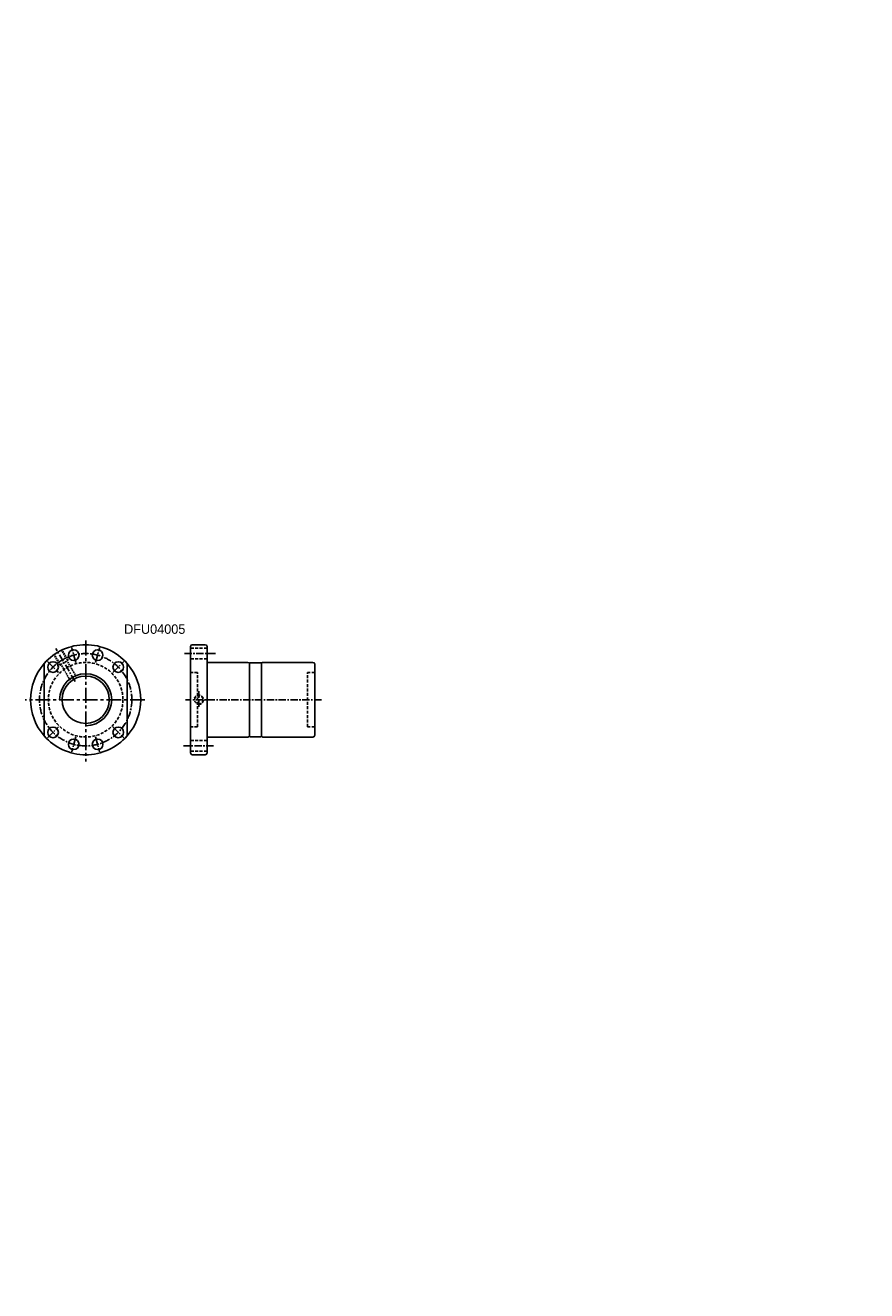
# Model space of a CAD drawing. Extents: x 45 to 756, y -359 to 710.
import ezdxf

# ---------------------------------------------------------------- set-up
doc = ezdxf.new("R2010")
doc.units = 0
doc.header["$MEASUREMENT"] = 0
doc.header["$PDMODE"] = 1
for name, pattern in [('CENTER', [2, 1.25, -0.25, 0.25, -0.25]), ('CL-5', [7.1, 5, -1, 0.1, -1]), ('DASHED', [0.75, 0.5, -0.25]), ('HIDDEN', [0.375, 0.25, -0.125])]:
    doc.linetypes.add(name, pattern=pattern)
for name, color, linetype in [('CHA', 2, 'CONTINUOUS'), ('CL', 1, 'CL-5'), ('DIM', 4, 'CONTINUOUS'), ('HID', 2, 'HIDDEN'), ('OUT', 3, 'CONTINUOUS')]:
    doc.layers.add(name, color=color, linetype=linetype)
doc.styles.add('DIM-7', font='SIMPLEX.shx', dxfattribs={"width": 0.7, "bigfont": 'chineset.shx'})

# ---------------------------------------------------------------- blocks, each defined once
blk = doc.blocks.new('salomechen')
at = {"layer": 'DIM', "color": 4, "insert": (137.9, 152.3), "char_height": 3, "attachment_point": 1, "style": 'DIM-7'}
blk.add_mtext('\\A1;', dxfattribs=at)

msp = doc.modelspace()

# ---------------------------------------------------------------- linework, layer by layer
at = {"layer": 'CL', "color": 7, "linetype": 'CENTER', "ltscale": 5}
for p, q in [((87.2, 155.7), (71, 183.5)), ((87.8, 171.7), (84.4, 184.2)), ((104.6, 171.7), (108, 184.2)), ((64, 172.5), (73.2, 163.3)), ((119.2, 163.3), (128.4, 172.5)), ((205.9, 179.3), (179.6, 179.3)), ((295.5, 140.3), (180.7, 140.3)), ((191.8, 134.4), (191.8, 147.6)), ((64, 108.1), (73.2, 117.3)), ((87.8, 108.9), (84.4, 96.3)), ((104.6, 108.9), (108, 96.3)), ((119.2, 117.3), (128.4, 108.1)), ((204.3, 101.3), (179, 101.3))]:
    msp.add_line(p, q, dxfattribs=at)
at = {"layer": 'CL', "color": 7, "linetype": 'CENTER', "ltscale": 10}
for p, q in [((96.2, 190.3), (96.2, 88.2)), ((146.2, 140.3), (45.2, 140.3))]:
    msp.add_line(p, q, dxfattribs=at)
at = {"layer": 'CL', "color": 7, "linetype": 'CENTER', "ltscale": 5}
msp.add_circle((96.2, 140.3), 39, dxfattribs=at)
at = {"layer": 'CL', "color": 0, "linetype": 'ByBlock'}
for p in [(756.3, 421.8), (127.8, 192.4)]:
    msp.add_point(p, dxfattribs=at)
at = {"layer": 'DIM', "color": 7}
msp.add_circle((96.2, 140.3), 20, dxfattribs=at)
msp.add_arc((96.2, 140.3), 22, 270, 180, dxfattribs=at)
at = {"layer": 'DIM'}
for p in [(308, 130.4), (110.5, -359.2)]:
    msp.add_point(p, dxfattribs=at)
at = {"layer": 'HID', "color": 7, "ltscale": 5}
for p, q in [((80.9, 173.4), (75.8, 182.1)), ((81.3, 173.7), (76.3, 182.3)), ((74.4, 169.6), (69.4, 178.3)), ((74.8, 169.9), (69.8, 178.5)), ((81.3, 173.7), (74.4, 169.6)), ((88.3, 159.8), (80.4, 173.2)), ((83.1, 156.7), (75.3, 170.1))]:
    msp.add_line(p, q, dxfattribs=at)
at = {"layer": 'HID', "color": 7, "ltscale": 10}
for p, q in [((198.8, 183.8), (184.8, 183.8)), ((198.8, 174.8), (184.8, 174.8)), ((198.8, 105.8), (184.8, 105.8)), ((198.8, 96.8), (184.8, 96.8))]:
    msp.add_line(p, q, dxfattribs=at)
at = {"layer": 'HID', "color": 7, "linetype": 'DASHED', "ltscale": 5}
for p, q in [((190.8, 163.3), (184.8, 163.3)), ((190.8, 117.3), (190.8, 163.3)), ((283.8, 117.3), (283.8, 163.3)), ((289.8, 163.3), (283.8, 163.3)), ((190.8, 117.3), (184.8, 117.3)), ((289.8, 117.3), (283.8, 117.3))]:
    msp.add_line(p, q, dxfattribs=at)
for centre, radius in [((96.2, 140.3), 31.5), ((191.8, 140.3), 3.5)]:
    msp.add_circle(centre, radius, dxfattribs=at)
msp.add_arc((191.8, 140.3), 4, 270, 180, dxfattribs=at)
at = {"layer": 'OUT', "color": 7, "linetype": 'Continuous', "ltscale": 5}
for p, q in [((184.8, 95.3), (184.8, 185.3)), ((198.8, 95.3), (198.8, 185.3)), ((233.3, 171.8), (198.8, 171.8)), ((244.3, 171.5), (235.3, 171.5)), ((288.3, 171.8), (245.8, 171.8)), ((234.8, 109.5), (234.8, 171)), ((234.8, 110.3), (234.8, 170.3)), ((244.8, 109.5), (244.8, 171)), ((244.8, 109.8), (244.8, 170.8)), ((289.8, 110.3), (289.8, 170.3)), ((233.3, 108.8), (198.8, 108.8)), ((235.3, 109), (244.3, 109)), ((288.3, 108.8), (245.8, 108.8))]:
    msp.add_line(p, q, dxfattribs=at)
at = {"layer": 'OUT', "color": 7}
for p, q in [((186.3, 186.8), (197.3, 186.8)), ((186.3, 93.8), (197.3, 93.8))]:
    msp.add_line(p, q, dxfattribs=at)
at = {"layer": 'OUT', "color": 7, "ltscale": 10}
for p, q in [((61.2, 170.9), (61.2, 109.7)), ((131.2, 170.9), (131.2, 109.7))]:
    msp.add_line(p, q, dxfattribs=at)
at = {"layer": 'OUT', "color": 7}
for centre in [(86.1, 178), (106.3, 178), (68.6, 167.9), (123.8, 167.9), (68.6, 112.7), (86.1, 102.6), (106.3, 102.6), (123.8, 112.7)]:
    msp.add_circle(centre, 4.5, dxfattribs=at)
for start, end in [(41.1762, 138.8238), (138.8238, 221.1762), (318.8238, 41.1762), (221.1762, 318.8238)]:
    msp.add_arc((96.2, 140.3), 46.5, start, end, dxfattribs=at)
at = {"layer": 'OUT', "color": 7, "linetype": 'Continuous', "ltscale": 5}
for centre, radius, start, end in [((186.3, 185.3), 1.5, 90, 180), ((197.3, 185.3), 1.5, 0, 90), ((233.3, 170.3), 1.5, 0, 90), ((235.3, 171), 0.5, 90, 180), ((244.3, 171), 0.5, 0, 90), ((245.8, 170.8), 1, 90, 180), ((288.3, 170.3), 1.5, 0, 90), ((288.3, 170.3), 1.5, 0, 90), ((233.3, 110.3), 1.5, 270, 0), ((235.3, 109.5), 0.5, 180, 270), ((244.3, 109.5), 0.5, 270, 0), ((245.8, 109.8), 1, 180, 270), ((288.3, 110.3), 1.5, 270, 0), ((186.3, 95.3), 1.5, 180, 270), ((197.3, 95.3), 1.5, 270, 0)]:
    msp.add_arc(centre, radius, start, end, dxfattribs=at)

# ---------------------------------------------------------------- block references
at = {"layer": 'CHA'}
msp.add_blockref('salomechen', (-0.7, 558), dxfattribs=at)

# ---------------------------------------------------------------- texts
at = {"layer": 'DIM', "color": 7}
msp.add_text('DFU04005', height=8, dxfattribs=at).set_placement((128.7, 196))

doc.saveas('drawing.dxf')
